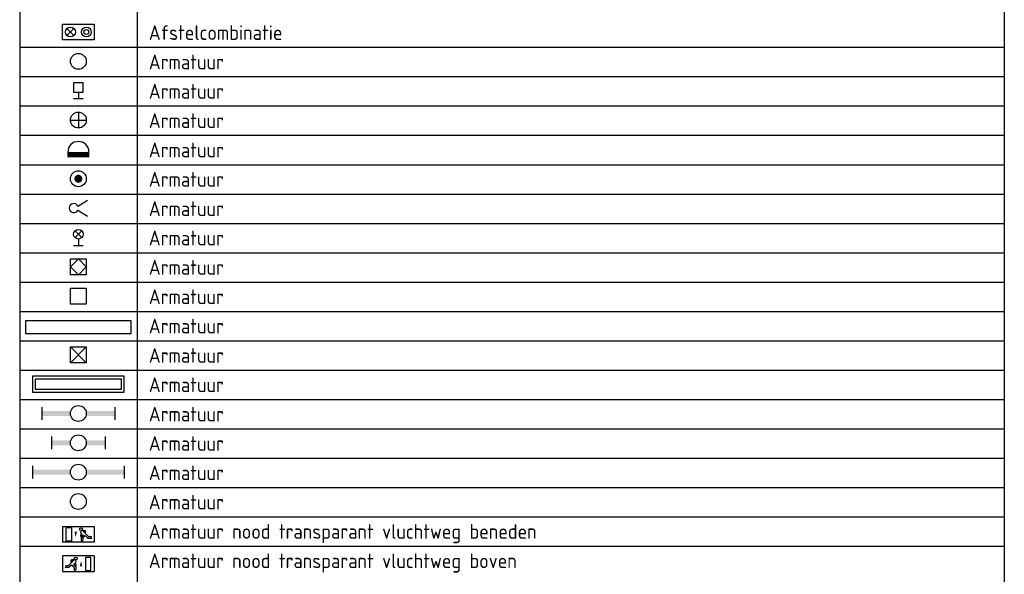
# Model space of a CAD drawing. Header units: millimetres. Extents: x 15133 to 193371, y -2151 to 171990.
# Tile 15 of 26: x 129929 to 138318, y 14408 to 19133. Entities that reach past the tile are written whole.
import ezdxf
from ezdxf.enums import TextEntityAlignment as Align

# ---------------------------------------------------------------- set-up
doc = ezdxf.new("R2010")
doc.units = ezdxf.units.MM
doc.header["$LTSCALE"] = 50
doc.layers.get('0').update_dxf_attribs({"linetype": 'CONTINUOUS'})
doc.layers.add('BL$9----', color=7, linetype='CONTINUOUS')
doc.styles.add('buro-018', font='BUROFONT.shx', dxfattribs={"height": 180})
doc.styles.add('STABICAD-018', font='ISOCP.SHX', dxfattribs={"height": 90})
doc.styles.get("Standard").update_dxf_attribs({"font": 'ISOCP'})

# ---------------------------------------------------------------- blocks, each defined once
blk = doc.blocks.new('*U478')
at = {"layer": 'BL$9----', "color": 7}
for p, q in [((0, 0), (0, -475)), ((20, 0), (20, -475)), ((167.775, 0), (167.775, -475)), ((167.775, 0), (167.775, -475)), ((0, -100), (167.775, -100)), ((0, -105), (167.775, -105)), ((0, -110), (167.775, -110)), ((0, -115), (167.775, -115)), ((0, -120), (167.775, -120)), ((0, -125), (167.775, -125)), ((0, -130), (167.775, -130)), ((0, -135), (167.775, -135)), ((0, -140), (167.775, -140)), ((0, -145), (167.775, -145)), ((0, -150), (167.775, -150)), ((0, -155), (167.775, -155)), ((0, -160), (167.775, -160)), ((0, -165), (167.775, -165)), ((0, -170), (167.775, -170)), ((0, -175), (167.775, -175)), ((0, -180), (167.775, -180)), ((0, -185), (167.775, -185))]:
    blk.add_line(p, q, dxfattribs=at)
at = {"layer": 'BL$9----', "color": 1}
blk.add_attdef('TITLE', (2, 1.25), '', height=3.5, dxfattribs=at)
blk = doc.blocks.new('*U477')
at = {"layer": 'BL$9----', "color": 1}
for tag, p in [('blockname_0', (2, 1.25)), ('blockname_1', (2, 1.25)), ('blockname_2', (2, 1.25)), ('blockname_3', (2, 1.25)), ('blockname_4', (2, 1.25)), ('description_0', (22, 1.25)), ('description_1', (22, 1.25)), ('description_2', (22, 1.25)), ('description_3', (22, 1.25)), ('description_4', (22, 1.25))]:
    blk.add_attdef(tag, p, '', height=2.5, dxfattribs=at)
blk = doc.blocks.new('E00506')
at = {"color": 0, "linetype": 'Continuous'}
for p, q in [((-4, 5), (4, 5)), ((-4, 1), (-4, 5)), ((4, 5), (4, 1)), ((-1.12, 2.12), (-2.88, 3.88)), ((-1.12, 3.88), (-2.88, 2.12)), ((4, 1), (-4, 1))]:
    blk.add_line(p, q, dxfattribs=at)
for centre, radius in [((-2, 3), 1.25), ((2, 3), 1.25), ((2, 3), 0.625)]:
    blk.add_circle(centre, radius, dxfattribs=at)
at = {"color": 0, "linetype": 'Continuous', "style": 'STABICAD-018'}
blk.add_attdef('ARTICLECODE', text='', height=1.8, dxfattribs=at).set_placement((0, 0), align=Align.MIDDLE)
blk = doc.blocks.new('SPOT-01')
at = {"color": 0, "linetype": 'Continuous'}
blk.add_circle((0, 0), 100, dxfattribs=at)
at = {"color": 0, "linetype": 'Continuous', "style": 'STABICAD-018'}
for tag, p in [('LIGHTFIXTURECODE', (-407, 280)), ('SWITCHCODE', (-402, -120)), ('PANEL', (-407, -320)), ('CIRCUIT', (-407, -520)), ('SUBCIRCUIT', (-107, -520))]:
    blk.add_attdef(tag, text='', height=180, dxfattribs=at).set_placement(p, align=Align.MIDDLE)
blk = doc.blocks.new('WAND-01A')
at = {"color": 0, "linetype": 'Continuous'}
for p, q in [((-150, 0), (150, 0)), ((0, 200), (0, 0))]:
    blk.add_line(p, q, dxfattribs=at)
blk.add_lwpolyline([(150, 200), (150, 500), (-150, 500), (-150, 200)], close=True, dxfattribs=at)
at = {"color": 0, "linetype": 'Continuous', "style": 'STABICAD-018'}
for tag, p in [('LIGHTFIXTURECODE', (360, 730)), ('SWITCHCODE', (364, 330)), ('CIRCUIT', (360, -70)), ('SUBCIRCUIT', (660, -70)), ('PANEL', (360, 130))]:
    blk.add_attdef(tag, text='', height=180, dxfattribs=at).set_placement(p, align=Align.MIDDLE)
blk = doc.blocks.new('SPOT-06')
at = {"color": 0, "linetype": 'Continuous'}
for p, q in [((-150, 0), (150, 0)), ((0, 150), (0, -150))]:
    blk.add_line(p, q, dxfattribs=at)
blk.add_circle((0, 0), 150, dxfattribs=at)
at = {"color": 0, "linetype": 'Continuous', "style": 'STABICAD-018'}
for tag, p in [('LIGHTFIXTURECODE', (-407, 330)), ('SWITCHCODE', (-402, -70)), ('PANEL', (-407, -270)), ('CIRCUIT', (-407, -470)), ('SUBCIRCUIT', (-107, -470))]:
    blk.add_attdef(tag, text='', height=180, dxfattribs=at).set_placement(p, align=Align.MIDDLE)
blk = doc.blocks.new('WAND-04A')
at = {"color": 0, "linetype": 'Continuous'}
for p, q in [((-100, 50), (-100, 0)), ((100, 0), (100, 50))]:
    blk.add_line(p, q, dxfattribs=at)
at = {"color": 0, "linetype": 'Continuous', "const_width": 50}
blk.add_lwpolyline([(-100, 25), (100, 25)], dxfattribs=at)
at = {"color": 0, "linetype": 'Continuous'}
blk.add_arc((0, 50), 100, 0, 180, dxfattribs=at)
at = {"color": 0, "linetype": 'Continuous', "style": 'STABICAD-018'}
for tag, p in [('LIGHTFIXTURECODE', (334.7, 480.5)), ('SWITCHCODE', (339.2, 80.5)), ('PANEL', (334.7, -119.5)), ('CIRCUIT', (334.7, -319.5)), ('SUBCIRCUIT', (634.7, -319.5))]:
    blk.add_attdef(tag, text='', height=180, dxfattribs=at).set_placement(p, align=Align.MIDDLE)
blk = doc.blocks.new('SPOT-12A')
at = {"color": 0, "linetype": 'Continuous', "const_width": 75}
blk.add_lwpolyline([(-38, 0, 1), (38, 0, 1)], format="xyb", close=True, dxfattribs=at)
at = {"color": 0, "linetype": 'Continuous'}
blk.add_circle((0, 0), 150, dxfattribs=at)
at = {"color": 0, "linetype": 'Continuous', "style": 'STABICAD-018'}
for tag, p in [('LIGHTFIXTURECODE', (-407, 380)), ('SWITCHCODE', (-402, -20)), ('PANEL', (-407, -220)), ('CIRCUIT', (-407, -420)), ('SUBCIRCUIT', (-107, -420))]:
    blk.add_attdef(tag, text='', height=180, dxfattribs=at).set_placement(p, align=Align.MIDDLE)
blk = doc.blocks.new('SPOT-16A')
at = {"color": 0, "linetype": 'Continuous'}
for p, q in [((89, 45), (300, 175)), ((89, -45), (300, -175))]:
    blk.add_line(p, q, dxfattribs=at)
blk.add_arc((0, 0), 100, 26.5651, 333.4349, dxfattribs=at)
at = {"color": 0, "linetype": 'Continuous', "style": 'STABICAD-018'}
for tag, p in [('LIGHTFIXTURECODE', (-307, 355)), ('SWITCHCODE', (-302, -45)), ('PANEL', (-307, -245)), ('CIRCUIT', (-307, -445)), ('SUBCIRCUIT', (-7, -445))]:
    blk.add_attdef(tag, text='', height=180, dxfattribs=at).set_placement(p, align=Align.MIDDLE)
blk = doc.blocks.new('WAND-03A')
at = {"color": 0, "linetype": 'Continuous'}
for p, q in [((-106, 244), (106, 456)), ((106, 244), (-106, 456)), ((-150, 0), (150, 0)), ((0, 200), (0, 0))]:
    blk.add_line(p, q, dxfattribs=at)
blk.add_circle((0, 350), 150, dxfattribs=at)
at = {"color": 0, "linetype": 'Continuous', "style": 'STABICAD-018'}
for tag, p in [('LIGHTFIXTURECODE', (360, 730)), ('SWITCHCODE', (364, 330)), ('CIRCUIT', (360, -70)), ('SUBCIRCUIT', (660, -70)), ('PANEL', (360, 130))]:
    blk.add_attdef(tag, text='', height=180, dxfattribs=at).set_placement(p, align=Align.MIDDLE)
blk = doc.blocks.new('TL418-04')
at = {"color": 0, "linetype": 'Continuous'}
for p, q in [((0, 300), (-300, 0)), ((-300, 0), (0, -300)), ((300, 0), (0, 300)), ((0, -300), (300, 0))]:
    blk.add_line(p, q, dxfattribs=at)
blk.add_lwpolyline([(-300, 300), (300, 300), (300, -300), (-300, -300)], close=True, dxfattribs=at)
at = {"color": 0, "linetype": 'Continuous', "style": 'STABICAD-018'}
for tag, p in [('LIGHTFIXTURECODE', (-407, 480)), ('SWITCHCODE', (-402, 80)), ('CIRCUIT', (-407, -320)), ('SUBCIRCUIT', (-107, -320)), ('PANEL', (-407, -120))]:
    blk.add_attdef(tag, text='', height=180, dxfattribs=at).set_placement(p, align=Align.MIDDLE)
blk = doc.blocks.new('TL418-01')
at = {"color": 0, "linetype": 'Continuous'}
blk.add_lwpolyline([(-300, 300), (300, 300), (300, -300), (-300, -300)], close=True, dxfattribs=at)
at = {"color": 0, "linetype": 'Continuous', "style": 'STABICAD-018'}
for tag, p in [('LIGHTFIXTURECODE', (-407, 480)), ('SWITCHCODE', (-402, 80)), ('CIRCUIT', (-407, -320)), ('SUBCIRCUIT', (-107, -320)), ('PANEL', (-407, -120))]:
    blk.add_attdef(tag, text='', height=180, dxfattribs=at).set_placement(p, align=Align.MIDDLE)
blk = doc.blocks.new('TL158001')
at = {"color": 0, "linetype": 'Continuous'}
blk.add_lwpolyline([(-775, -92), (775, -92), (775, 92), (-775, 92)], close=True, dxfattribs=at)
at = {"color": 0, "linetype": 'Continuous', "style": 'STABICAD-018'}
for tag, p in [('LIGHTFIXTURECODE', (-815, 273)), ('SWITCHCODE', (-811, -127)), ('PANEL', (-815, -327)), ('CIRCUIT', (-815, -527)), ('SUBCIRCUIT', (-515, -527))]:
    blk.add_attdef(tag, text='', height=180, dxfattribs=at).set_placement(p, align=Align.MIDDLE)
blk = doc.blocks.new('TL418-03')
at = {"color": 0, "linetype": 'Continuous'}
for p, q in [((-300, -300), (300, 300)), ((-300, 300), (300, -300))]:
    blk.add_line(p, q, dxfattribs=at)
blk.add_lwpolyline([(-300, 300), (300, 300), (300, -300), (-300, -300)], close=True, dxfattribs=at)
at = {"color": 0, "linetype": 'Continuous', "style": 'STABICAD-018'}
for tag, p in [('LIGHTFIXTURECODE', (-407, 480)), ('SWITCHCODE', (-402, 80)), ('CIRCUIT', (-407, -320)), ('SUBCIRCUIT', (-107, -320)), ('PANEL', (-407, -120))]:
    blk.add_attdef(tag, text='', height=180, dxfattribs=at).set_placement(p, align=Align.MIDDLE)
blk = doc.blocks.new('TL158002')
at = {"color": 0, "linetype": 'Continuous'}
for points in [[(-825, -142), (825, -142), (825, 142), (-825, 142)], [(-775, -92), (775, -92), (775, 92), (-775, 92)]]:
    blk.add_lwpolyline(points, close=True, dxfattribs=at)
at = {"color": 0, "linetype": 'Continuous', "style": 'STABICAD-018'}
for tag, p in [('LIGHTFIXTURECODE', (-865, 323)), ('SWITCHCODE', (-861, -77)), ('PANEL', (-865, -277)), ('CIRCUIT', (-865, -477)), ('SUBCIRCUIT', (-565, -477))]:
    blk.add_attdef(tag, text='', height=180, dxfattribs=at).set_placement(p, align=Align.MIDDLE)
blk = doc.blocks.new('*U471')
at = {"color": 0, "linetype": 'Continuous'}
for p, q in [((-11.49, 2), (-11.49, -2)), ((11.49, 2), (11.49, -2))]:
    blk.add_line(p, q, dxfattribs=at)
blk.add_circle((0, 0), 2.5, dxfattribs=at)
for points in [[(-2.5, 0.75), (-11.49, 0.75), (-2.5, -0.75), (-11.49, -0.75)], [(2.5, 0.75), (11.49, 0.75), (2.5, -0.75), (11.49, -0.75)]]:
    blk.add_solid(points, dxfattribs=at)
at = {"color": 0, "linetype": 'Continuous', "style": 'STABICAD-018'}
for tag, p in [('PANEL', (0, 8)), ('CIRCUIT', (0, 5)), ('SUBCIRCUIT', (4.5, 5)), ('LIGHTFIXTURECODE', (0, 0)), ('SWITCHCODE', (4.5, -3))]:
    blk.add_attdef(tag, text='', height=1.8, dxfattribs=at).set_placement(p, align=Align.MIDDLE)
blk = doc.blocks.new('*U473')
at = {"color": 0, "linetype": 'Continuous'}
for p, q in [((-8.49, 2), (-8.49, -2)), ((8.49, 2), (8.49, -2))]:
    blk.add_line(p, q, dxfattribs=at)
blk.add_circle((0, 0), 2.5, dxfattribs=at)
for points in [[(-2.5, 0.75), (-8.49, 0.75), (-2.5, -0.75), (-8.49, -0.75)], [(2.5, 0.75), (8.49, 0.75), (2.5, -0.75), (8.49, -0.75)]]:
    blk.add_solid(points, dxfattribs=at)
at = {"color": 0, "linetype": 'Continuous', "style": 'STABICAD-018'}
for tag, p in [('PANEL', (0, 8)), ('CIRCUIT', (0, 5)), ('SUBCIRCUIT', (4.5, 5)), ('LIGHTFIXTURECODE', (0, 0)), ('SWITCHCODE', (4.5, -3))]:
    blk.add_attdef(tag, text='', height=1.8, dxfattribs=at).set_placement(p, align=Align.MIDDLE)
blk = doc.blocks.new('*U472')
at = {"color": 0, "linetype": 'Continuous'}
for p, q in [((-14.49, 2), (-14.49, -2)), ((14.49, 2), (14.49, -2))]:
    blk.add_line(p, q, dxfattribs=at)
blk.add_circle((0, 0), 2.5, dxfattribs=at)
for points in [[(-2.5, 0.75), (-14.49, 0.75), (-2.5, -0.75), (-14.49, -0.75)], [(2.5, 0.75), (14.49, 0.75), (2.5, -0.75), (14.49, -0.75)]]:
    blk.add_solid(points, dxfattribs=at)
at = {"color": 0, "linetype": 'Continuous', "style": 'STABICAD-018'}
for tag, p in [('PANEL', (0, 8)), ('CIRCUIT', (0, 5)), ('SUBCIRCUIT', (4.5, 5)), ('LIGHTFIXTURECODE', (0, 0)), ('SWITCHCODE', (4.5, -3))]:
    blk.add_attdef(tag, text='', height=1.8, dxfattribs=at).set_placement(p, align=Align.MIDDLE)
blk = doc.blocks.new('1115B3')
at = {"color": 0, "linetype": 'Continuous'}
blk.add_circle((0, 3.5), 2.5, dxfattribs=at)
at = {"color": 0, "linetype": 'Continuous', "style": 'STABICAD-018'}
for tag, p in [('PANEL', (0, 11.5)), ('CIRCUIT', (0, 8.5)), ('SUBCIRCUIT', (4.5, 8.5)), ('LIGHTFIXTURECODE', (0, 3.5)), ('SWITCHCODE', (4.5, 2.5))]:
    blk.add_attdef(tag, text='', height=1.8, dxfattribs=at).set_placement(p, align=Align.MIDDLE)
blk = doc.blocks.new('1115C2J')
at = {"color": 0, "linetype": 'Continuous'}
for p, q in [((-4.5, 5.5), (4.5, 5.5)), ((-4.5, 1), (-4.5, 5.5)), ((-2.68, 4.35), (-3.52, 4.35)), ((-2.88, 3.87), (-3.52, 3.87)), ((-1.27, 2.26), (-2.88, 3.87)), ((-1.94, 3.61), (-2.68, 4.35)), ((-1.94, 2.93), (-2.04, 2.83)), ((-2.04, 2.83), (-2.04, 2.34)), ((-1.24, 4.31), (-1.94, 3.61)), ((-1.37, 3.5), (-0.76, 4.11)), ((-1.23, 3.35), (-1.37, 3.5)), ((-1.24, 4.31), (-1.24, 4.91)), ((-0.87, 3.71), (-1.23, 3.35)), ((-0.65, 3.49), (-1.01, 3.13)), ((-0.71, 2.83), (-1.01, 3.13)), ((-0.76, 4.11), (-0.76, 4.91)), ((2, 5.15), (3.5, 5.15)), ((2, 1.35), (2, 5.15)), ((3.5, 5.15), (3.5, 1.35)), ((4.5, 1), (4.5, 5.5)), ((4.5, 1), (-4.5, 1)), ((-0.99, 2.14), (-1.84, 2.14)), ((-1.71, 2.7), (-1.72, 2.7)), ((-1.72, 2.7), (-1.72, 2.46)), ((-1.47, 2.46), (-1.72, 2.46)), ((2, 1.35), (3.5, 1.35))]:
    blk.add_line(p, q, dxfattribs=at)
blk.add_lwpolyline([(0.75, 4, 0, 0.7, 0), (0.75, 2.5, 0.7, 0.7, 0)], format="xyseb", dxfattribs=at)
blk.add_circle((-0.76, 1.75), 0.4, dxfattribs=at)
for centre, radius, start, end in [((-3.52, 4.11), 0.24, 90, 270), ((-0.99, 2.54), 0.4, 225, 45), ((-1, 4.91), 0.24, 0, 180), ((-0.76, 3.6), 0.16, 315, 135), ((-1.84, 2.34), 0.2, 180, 270)]:
    blk.add_arc(centre, radius, start, end, dxfattribs=at)
at = {"color": 0, "linetype": 'Continuous', "style": 'buro-018'}
for tag, p in [('PANEL', (0, 15.17)), ('CIRCUIT', (0, 12.17)), ('SUBCIRCUIT', (4.5, 12.17)), ('LIGHTFIXTURECODE', (0, 8))]:
    blk.add_attdef(tag, text='', height=1.8, dxfattribs=at).set_placement(p, align=Align.MIDDLE)
blk = doc.blocks.new('1115C2I')
at = {"color": 0, "linetype": 'Continuous'}
for p, q in [((4.5, 5.5), (-4.5, 5.5)), ((-4.5, 1), (-4.5, 5.5)), ((-2, 5.15), (-3.5, 5.15)), ((-3.5, 5.15), (-3.5, 1.35)), ((-2, 1.35), (-2, 5.15)), ((0.65, 3.49), (1.01, 3.13)), ((0.71, 2.83), (1.01, 3.13)), ((0.76, 4.11), (0.76, 4.91)), ((1.37, 3.5), (0.76, 4.11)), ((0.87, 3.71), (1.23, 3.35)), ((1.23, 3.35), (1.37, 3.5)), ((1.24, 4.31), (1.24, 4.91)), ((1.24, 4.31), (1.94, 3.61)), ((1.27, 2.26), (2.88, 3.87)), ((1.94, 3.61), (2.68, 4.35)), ((1.94, 2.93), (2.04, 2.83)), ((2.04, 2.83), (2.04, 2.34)), ((2.68, 4.35), (3.52, 4.35)), ((2.88, 3.87), (3.52, 3.87)), ((4.5, 1), (4.5, 5.5)), ((-4.5, 1), (4.5, 1)), ((-2, 1.35), (-3.5, 1.35)), ((0.99, 2.14), (1.84, 2.14)), ((1.47, 2.46), (1.72, 2.46)), ((1.71, 2.7), (1.72, 2.7)), ((1.72, 2.7), (1.72, 2.46))]:
    blk.add_line(p, q, dxfattribs=at)
blk.add_lwpolyline([(-0.75, 2.5, 0, 0.7, 0), (-0.75, 4, 0.7, 0.7, 0)], format="xyseb", dxfattribs=at)
blk.add_circle((0.76, 1.75), 0.4, dxfattribs=at)
for centre, radius, start, end in [((0.99, 2.54), 0.4, 135, 315), ((0.76, 3.6), 0.16, 45, 225), ((1, 4.91), 0.24, 0, 180), ((3.52, 4.11), 0.24, 270, 90), ((1.84, 2.34), 0.2, 270, 0)]:
    blk.add_arc(centre, radius, start, end, dxfattribs=at)
at = {"color": 0, "linetype": 'Continuous', "style": 'STABICAD-018'}
for tag, p in [('PANEL', (0, 15.17)), ('CIRCUIT', (0, 12.17)), ('SUBCIRCUIT', (4.5, 12.17)), ('LIGHTFIXTURECODE', (0, 8))]:
    blk.add_attdef(tag, text='', height=1.8, dxfattribs=at).set_placement(p, align=Align.MIDDLE)

msp = doc.modelspace()

# ---------------------------------------------------------------- block references
at = {"layer": 'BL$9----', "color": 0, "xscale": 50, "yscale": 50, "zscale": 50}
msp.add_blockref('*U478', (129929.38198, 23897.88053, 2730), dxfattribs=at)
at = {"layer": 'BL$9----', "color": 3, "xscale": 33.75, "yscale": 33.75, "zscale": 50}
msp.add_blockref('E00506', (130429.38198, 18926.63053, 2730), dxfattribs=at)
at = {"layer": 'BL$9----', "color": 0}
ref = msp.add_blockref('*U477', (138418.13198, 18960.38053, 2730), dxfattribs=dict(at, xscale=50, yscale=50, zscale=50))
ref.add_attrib('description_0', 'Afstelcombinatie', (131029.38198, 18960.38053, 2730), dxfattribs={"color": 1, "height": 125})
at = {"layer": 'BL$9----', "color": 20, "zscale": 50}
for name, p, xscale, yscale in [('SPOT-01', (130429.38198, 18777.88053, 2730), 0.6749999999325, 0.6749999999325), ('WAND-01A', (130429.38198, 18460.38053, 2730), 0.27, 0.27), ('SPOT-06', (130429.38198, 18277.88053, 2730), 0.4499999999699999, 0.4499999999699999), ('WAND-04A', (130429.38198, 17960.38053, 2730), 0.8999999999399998, 0.8999999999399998), ('SPOT-12A', (130429.38198, 17777.88053, 2730), 0.4499999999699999, 0.4499999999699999), ('SPOT-16A', (130390.81055, 17527.88053, 2730), 0.3857142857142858, 0.3857142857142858), ('WAND-03A', (130429.38198, 17210.38053, 2730), 0.2699999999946, 0.2699999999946), ('TL418-04', (130429.38198, 17027.88053, 2730), 0.225, 0.225), ('TL418-01', (130429.38198, 16777.88053, 2730), 0.225, 0.225), ('TL158001', (130429.38198, 16514.09021, 2730), 0.5806451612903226, 0.5806451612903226), ('TL418-03', (130429.38198, 16277.88053, 2730), 0.225, 0.225), ('TL158002', (130429.38198, 16027.88053, 2730), 0.4736842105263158, 0.4736842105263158), ('*U471', (130429.38198, 15777.88053, 2730), 26.999999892, 26.999999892), ('*U473', (130429.38198, 15527.88053, 2730), 26.999999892, 26.999999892), ('*U472', (130429.38198, 15277.88053, 2730), 26.999999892, 26.999999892), ('1115B3', (130429.38198, 14933.38053, 2730), 26.999999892, 26.999999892)]:
    msp.add_blockref(name, p, dxfattribs=dict(at, xscale=xscale, yscale=yscale))
at = {"layer": 'BL$9----', "color": 0}
ref = msp.add_blockref('*U477', (138418.13198, 18710.38053, 2730), dxfattribs=dict(at, xscale=50, yscale=50, zscale=50))
ref.add_attrib('description_0', 'Armatuur', (131029.38198, 18710.38053, 2730), dxfattribs={"color": 1, "height": 125})
ref = msp.add_blockref('*U477', (138418.13198, 18460.38053, 2730), dxfattribs=dict(at, xscale=50, yscale=50, zscale=50))
ref.add_attrib('description_0', 'Armatuur', (131029.38198, 18460.38053, 2730), dxfattribs={"color": 1, "height": 125})
ref = msp.add_blockref('*U477', (138418.13198, 18210.38053, 2730), dxfattribs=dict(at, xscale=50, yscale=50, zscale=50))
ref.add_attrib('description_0', 'Armatuur', (131029.38198, 18210.38053, 2730), dxfattribs={"color": 1, "height": 125})
ref = msp.add_blockref('*U477', (138418.13198, 17960.38053, 2730), dxfattribs=dict(at, xscale=50, yscale=50, zscale=50))
ref.add_attrib('description_0', 'Armatuur', (131029.38198, 17960.38053, 2730), dxfattribs={"color": 1, "height": 125})
ref = msp.add_blockref('*U477', (138418.13198, 17710.38053, 2730), dxfattribs=dict(at, xscale=50, yscale=50, zscale=50))
ref.add_attrib('description_0', 'Armatuur', (131029.38198, 17710.38053, 2730), dxfattribs={"color": 1, "height": 125})
ref = msp.add_blockref('*U477', (138418.13198, 17460.38053, 2730), dxfattribs=dict(at, xscale=50, yscale=50, zscale=50))
ref.add_attrib('description_0', 'Armatuur', (131029.38198, 17460.38053, 2730), dxfattribs={"color": 1, "height": 125})
ref = msp.add_blockref('*U477', (138418.13198, 17210.38053, 2730), dxfattribs=dict(at, xscale=50, yscale=50, zscale=50))
ref.add_attrib('description_0', 'Armatuur', (131029.38198, 17210.38053, 2730), dxfattribs={"color": 1, "height": 125})
ref = msp.add_blockref('*U477', (138418.13198, 16960.38053, 2730), dxfattribs=dict(at, xscale=50, yscale=50, zscale=50))
ref.add_attrib('description_0', 'Armatuur ', (131029.38198, 16960.38053, 2730), dxfattribs={"color": 1, "height": 125})
ref = msp.add_blockref('*U477', (138418.13198, 16710.38053, 2730), dxfattribs=dict(at, xscale=50, yscale=50, zscale=50))
ref.add_attrib('description_0', 'Armatuur ', (131029.38198, 16710.38053, 2730), dxfattribs={"color": 1, "height": 125})
ref = msp.add_blockref('*U477', (138418.13198, 16460.38053, 2730), dxfattribs=dict(at, xscale=50, yscale=50, zscale=50))
ref.add_attrib('description_0', 'Armatuur ', (131029.38198, 16460.38053, 2730), dxfattribs={"color": 1, "height": 125})
ref = msp.add_blockref('*U477', (138418.13198, 16210.38053, 2730), dxfattribs=dict(at, xscale=50, yscale=50, zscale=50))
ref.add_attrib('description_0', 'Armatuur ', (131029.38198, 16210.38053, 2730), dxfattribs={"color": 1, "height": 125})
ref = msp.add_blockref('*U477', (138418.13198, 15960.38053, 2730), dxfattribs=dict(at, xscale=50, yscale=50, zscale=50))
ref.add_attrib('description_0', 'Armatuur ', (131029.38198, 15960.38053, 2730), dxfattribs={"color": 1, "height": 125})
ref = msp.add_blockref('*U477', (138418.13198, 15710.38053, 2730), dxfattribs=dict(at, xscale=50, yscale=50, zscale=50))
ref.add_attrib('description_0', 'Armatuur ', (131029.38198, 15710.38053, 2730), dxfattribs={"color": 1, "height": 125})
ref = msp.add_blockref('*U477', (138418.13198, 15460.38053, 2730), dxfattribs=dict(at, xscale=50, yscale=50, zscale=50))
ref.add_attrib('description_0', 'Armatuur', (131029.38198, 15460.38053, 2730), dxfattribs={"color": 1, "height": 125})
ref = msp.add_blockref('*U477', (138418.13198, 15210.38053, 2730), dxfattribs=dict(at, xscale=50, yscale=50, zscale=50))
ref.add_attrib('description_0', 'Armatuur ', (131029.38198, 15210.38053, 2730), dxfattribs={"color": 1, "height": 125})
ref = msp.add_blockref('*U477', (138418.13198, 14960.38053, 2730), dxfattribs=dict(at, xscale=50, yscale=50, zscale=50))
ref.add_attrib('description_0', 'Armatuur ', (131029.38198, 14960.38053, 2730), dxfattribs={"color": 1, "height": 125})
at = {"layer": 'BL$9----', "color": 3, "xscale": 30, "yscale": 30, "zscale": 50, "rotation": 180}
for name, p in [('1115C2J', (130429.38198, 14845.38053, 2730)), ('1115C2I', (130429.38198, 14595.38053, 2730))]:
    msp.add_blockref(name, p, dxfattribs=at)
at = {"layer": 'BL$9----', "color": 0}
ref = msp.add_blockref('*U477', (138418.13198, 14710.38053, 2730), dxfattribs=dict(at, xscale=50, yscale=50, zscale=50))
ref.add_attrib('description_0', 'Armatuur nood transparant vluchtweg beneden', (131029.38198, 14710.38053, 2730), dxfattribs={"color": 1, "height": 125})
ref = msp.add_blockref('*U477', (138418.13198, 14460.38053, 2730), dxfattribs=dict(at, xscale=50, yscale=50, zscale=50))
ref.add_attrib('description_0', 'Armatuur nood transparant vluchtweg boven', (131029.38198, 14460.38053, 2730), dxfattribs={"color": 1, "height": 125})

doc.saveas('drawing.dxf')
